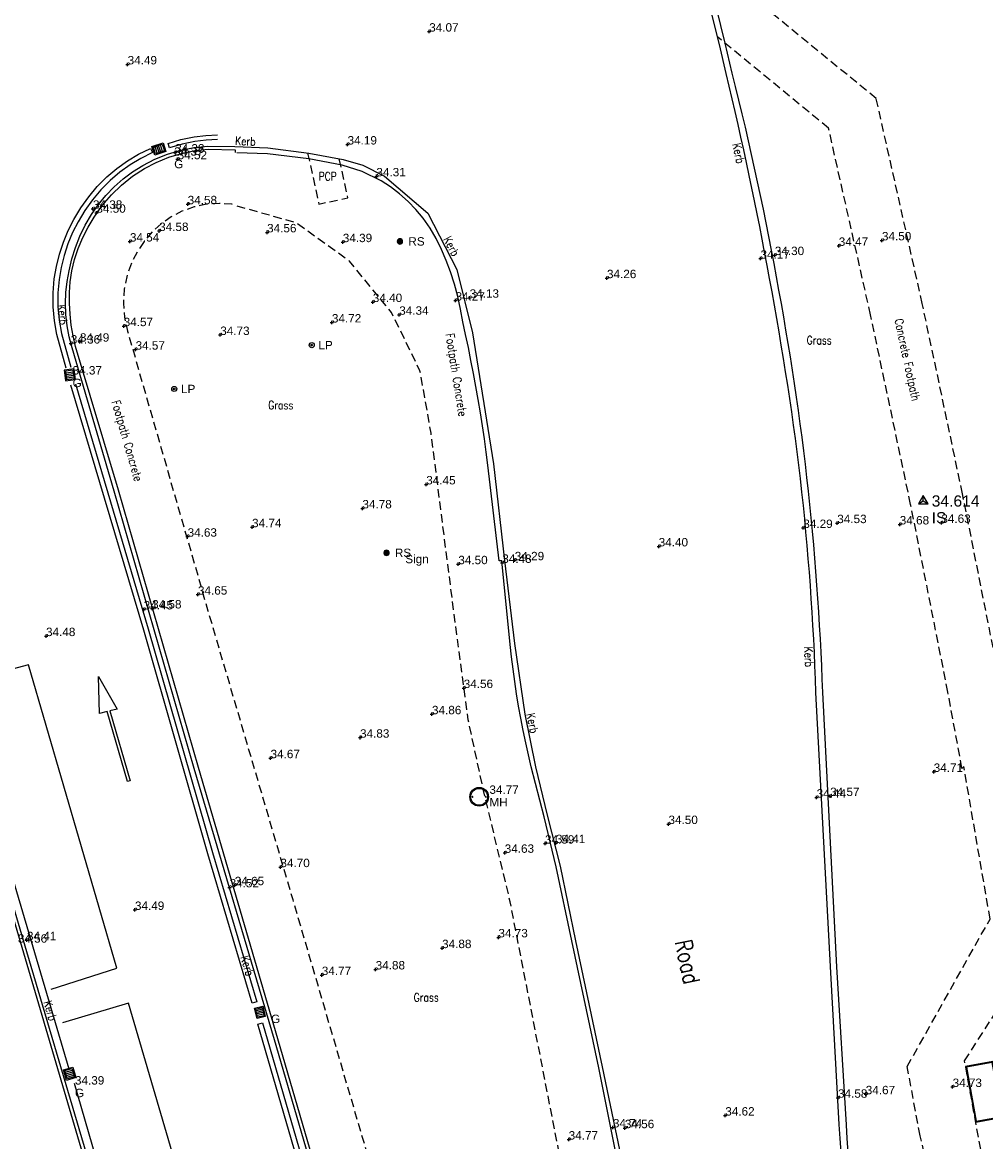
# Model space of a CAD drawing. Extents: x 708194 to 708420, y 776576 to 776889.
# Tile 19 of 31: x 708354 to 708388, y 776661 to 776701. Entities that reach past the tile are written whole.
import ezdxf
from ezdxf.enums import TextEntityAlignment as Align

# ---------------------------------------------------------------- set-up
doc = ezdxf.new("R2010")
doc.units = 0
doc.header["$LTSCALE"] = 0.15
doc.header["$MEASUREMENT"] = 0
doc.linetypes.add('Dashed', pattern=[3, 2, -1])
doc.layers.get('0').update_dxf_attribs({"linetype": 'CONTINUOUS'})
for name, color, linetype in [('Concrete', 7, 'Dashed'), ('Ground Levels', 3, 'CONTINUOUS'), ('Gulley', 4, 'CONTINUOUS'), ('Kerb', 30, 'CONTINUOUS'), ('Lamp Post', 1, 'CONTINUOUS'), ('Levels', 7, 'CONTINUOUS'), ('Manholes', 7, 'CONTINUOUS'), ('Road Markings', 9, 'CONTINUOUS'), ('Sign', 8, 'CONTINUOUS'), ('Survey Stations', 1, 'CONTINUOUS'), ('Text', 2, 'CONTINUOUS'), ('Top of Kerb Line', 2, 'CONTINUOUS'), ('Utilities', 1, 'CONTINUOUS'), ('Verge', 1, 'Dashed')]:
    doc.layers.add(name, color=color, linetype=linetype)
doc.styles.add('Default', font='arial.ttf')
doc.styles.get("Standard").update_dxf_attribs({"font": 'ROMANS.SHX', "width": 0.8, "height": 0.3})
doc.styles.add('Station Text', font='arial.ttf')

# ---------------------------------------------------------------- blocks, each defined once
blk = doc.blocks.new('PT_STATION')
at = {"color": 0, "linetype": 'Continuous', "flags": 128}
for points in [[(0, 0.5), (-0.433, -0.25)], [(-0.433, -0.25), (0, 0), (0, 0.5)], [(0.433, -0.25), (0, 0.5)], [(0, 0), (0.433, -0.25)], [(-0.433, -0.25), (0.433, -0.25)]]:
    blk.add_lwpolyline(points, dxfattribs=at)
blk = doc.blocks.new('GULLY1')
at = {"color": 4, "linetype": 'Continuous', "flags": 128}
for points in [[(0.467377, 0.422146), (0, 0.422146)], [(0, 0.422146), (0, 0)], [(0, 0), (0.467377, 0)], [(0.420528, 0.375297), (0.046848, 0.375297)], [(0.046848, 0.375297), (0.046848, 0.046848)], [(0.046848, 0.046848), (0.420528, 0.046848)], [(0.124528, 0.046848), (0.124528, 0.375297)], [(0.198528, 0.046848), (0.198528, 0.375297)], [(0.272528, 0.046848), (0.272528, 0.375297)], [(0.346528, 0.046848), (0.346528, 0.375297)], [(0.420528, 0.046848), (0.420528, 0.375297)], [(0.467377, 0), (0.467377, 0.422146)]]:
    blk.add_lwpolyline(points, dxfattribs=at)
blk = doc.blocks.new('PT_PLUS')
at = {"color": 0, "linetype": 'Continuous', "flags": 128}
for points in [[(-0.5, 0), (0.5, 0)], [(0, -0.5), (0, 0.5)]]:
    blk.add_lwpolyline(points, dxfattribs=at)
blk = doc.blocks.new('LP')
at = {"color": 7, "linetype": 'Continuous'}
for radius in [0.091, 0.031]:
    blk.add_circle((0, 0), radius, dxfattribs=at)
blk = doc.blocks.new('UTC')
at = {"color": 1, "linetype": 'Continuous', "flags": 128}
for points in [[(0, 0.626333), (1.283256, 0.625628)], [(0, 0), (0, 0.626333)], [(0.016, 0.016), (0.016, 0.610325)], [(0.016, 0.610325), (1.267256, 0.609637)], [(1.267256, 0.609637), (1.267256, 0.016)], [(1.283256, 0.625628), (1.283256, 0)], [(1.283256, 0), (0, 0)], [(1.267256, 0.016), (0.016, 0.016)]]:
    blk.add_lwpolyline(points, dxfattribs=at)
blk = doc.blocks.new('MHR1')
at = {"color": 7, "linetype": 'Continuous', "flags": 128}
for points in [[(0.081175, 0.003996), (0.068502, 0.003996)], [(0.068502, -0.003996), (0.068502, 0.003996)], [(0.103779, 0.003996), (0.116452, 0.003996)], [(0.116452, 0.003996), (0.116452, -0.003996)], [(0.562184, 0.003996), (0.549511, 0.003996)], [(0.549511, -0.003996), (0.549511, 0.003996)], [(0.584787, 0.003996), (0.59746, 0.003996)], [(0.59746, 0.003996), (0.59746, -0.003996)], [(0.081175, -0.003996), (0.068502, -0.003996)], [(0.103779, -0.003996), (0.116452, -0.003996)], [(0.562184, -0.003996), (0.549511, -0.003996)], [(0.584787, -0.003996), (0.59746, -0.003996)]]:
    blk.add_lwpolyline(points, dxfattribs=at)
at = {"color": 7, "linetype": 'Continuous'}
for radius in [0.332981, 0.299683]:
    blk.add_circle((0.332981, 0), radius, dxfattribs=at)
for centre, start, end in [((0.092477, 0), 19.471221, 160.528779), ((0.573486, 0), 19.471221, 160.528779), ((0.092477, 0), -160.528779, -19.471221), ((0.573486, 0), -160.528779, -19.471221)]:
    blk.add_arc(centre, 0.011987, start, end, dxfattribs=at)
blk = doc.blocks.new('MHR')
at = {"color": 6, "linetype": 'Continuous'}
blk.add_blockref('MHR1', (-0.332981, 0), dxfattribs=at)
blk = doc.blocks.new('RS')
at = {"color": 8, "linetype": 'Continuous', "flags": 128}
for points in [[(-0.083713, 0.044426), (-0.083713, -0.044426)], [(-0.073184, -0.060215), (-0.073184, 0.060215)], [(-0.062653, 0.071107), (-0.062654, -0.071107)], [(-0.052123, -0.07915), (-0.052123, 0.07915)], [(-0.041594, 0.085156), (-0.041594, -0.085156)], [(-0.031064, -0.089536), (-0.031064, 0.089536)], [(-0.020533, 0.09252), (-0.020533, -0.09252)], [(-0.010004, -0.09477), (-0.010004, 0.09477)], [(0.000526, 0.09477), (0.000526, -0.09477)], [(0.011056, -0.09477), (0.011056, 0.09477)], [(0.021587, 0.09228), (0.021587, -0.09228)], [(0.032116, -0.089164), (0.032116, 0.089164)], [(0.042646, 0.084634), (0.042646, -0.084634)], [(0.053177, -0.078447), (0.053177, 0.078447)], [(0.063706, 0.070165), (0.063706, -0.070165)], [(0.074236, -0.058912), (0.074236, 0.058912)], [(0.084767, 0.04212), (0.084767, -0.042382)]]:
    blk.add_lwpolyline(points, dxfattribs=at)
at = {"color": 8, "linetype": 'Continuous'}
blk.add_arc((0, 0), 0.094771, 90.318307, 449.681693, dxfattribs=at)

msp = doc.modelspace()

# ---------------------------------------------------------------- linework, layer by layer
at = {"layer": 'Concrete'}
for points in [[(708400.176, 776642.439), (708392.037, 776640.119), (708390.919, 776645.745), (708388.955, 776654.753), (708387.255, 776664.123), (708390.181, 776668.687), (708388.359, 776678.443), (708387.18, 776684.383), (708385.743, 776691.178), (708384.097, 776698.502), (708377.653, 776703.789)], [(708390.694, 776636.286), (708388.519, 776648.336), (708387.469, 776653.805), (708385.666, 776661.442), (708385.204, 776663.922), (708388.166, 776669.188), (708387.226, 776674.635), (708387.16, 776674.569), (708386.658, 776677.296), (708385.327, 776684.003), (708383.895, 776690.775), (708382.394, 776697.452), (708378.435, 776700.7)]]:
    msp.add_lwpolyline(points, dxfattribs=at)
at = {"layer": 'Concrete', "flags": 128}
msp.add_lwpolyline([(708361.079, 776694.727), (708361.094, 776694.73), (708360.637, 776694.758), (708360.18, 776694.725), (708359.732, 776694.631), (708359.3, 776694.477), (708358.914, 776694.278), (708358.558, 776694.031), (708358.237, 776693.74), (708357.953, 776693.412), (708357.712, 776693.052), (708357.514, 776692.667), (708357.342, 776692.192), (708357.239, 776691.697), (708357.206, 776691.193), (708357.244, 776690.689), (708357.352, 776690.196), (708360.228, 776680.195), (708363.253, 776669.886), (708366.194, 776659.834), (708369.179, 776649.615), (708370.725, 776644.271), (708370.813, 776643.925), (708370.963, 776643.602), (708371.17, 776643.312), (708371.432, 776643.065), (708371.734, 776642.872), (708372.065, 776642.732), (708372.44, 776642.656), (708372.822, 776642.648), (708373.203, 776642.668), (708373.626, 776642.696), (708374.046, 776642.758), (708374.451, 776642.888), (708374.794, 776643.077), (708375.106, 776643.315), (708375.385, 776643.589), (708375.607, 776643.848), (708375.801, 776644.13), (708375.945, 776644.441), (708376.029, 776644.78), (708376.055, 776645.128), (708376.021, 776645.476), (708375.208, 776649.732), (708374.379, 776653.665), (708373.393, 776657.642), (708371.023, 776669.806), (708370.041, 776673.905), (708369.521, 776676.309), (708369.063, 776679.752), (708368.198, 776686.536), (708368.199, 776686.545), (708367.801, 776688.777), (708366.783, 776690.861), (708365.284, 776692.691), (708363.357, 776694.073), (708361.21, 776694.673)], dxfattribs=at)
at = {"layer": 'Kerb', "flags": 128}
for points in [[(708382.841, 776660.853), (708382.805, 776661.348), (708382.772, 776661.843), (708382.466, 776667.493), (708381.943, 776677.279), (708381.927, 776677.757), (708381.908, 776678.236), (708381.887, 776678.714), (708381.863, 776679.192), (708381.837, 776679.67), (708381.809, 776680.148), (708381.778, 776680.626), (708381.745, 776681.104), (708381.709, 776681.581), (708381.671, 776682.058), (708381.63, 776682.535), (708381.587, 776683.012), (708381.542, 776683.489), (708381.494, 776683.965), (708381.443, 776684.444), (708381.389, 776684.923), (708381.332, 776685.402), (708381.272, 776685.881), (708381.21, 776686.359), (708381.145, 776686.836), (708381.077, 776687.314), (708381.007, 776687.791), (708380.935, 776688.267), (708380.861, 776688.744), (708380.784, 776689.22), (708380.706, 776689.695), (708380.626, 776690.171), (708380.544, 776690.646), (708380.46, 776691.121), (708380.375, 776691.595), (708380.289, 776692.069), (708380.201, 776692.543), (708380.112, 776693.017), (708380.025, 776693.475), (708379.935, 776693.933), (708379.845, 776694.39), (708379.752, 776694.847), (708379.658, 776695.304), (708379.563, 776695.761), (708379.465, 776696.217), (708379.366, 776696.672), (708379.266, 776697.128), (708379.163, 776697.583), (708379.059, 776698.037), (708378.954, 776698.492), (708378.847, 776698.946), (708378.738, 776699.399), (708378.502, 776700.435), (708377.067, 776706.102)], [(708364.923, 776656.92), (708362.601, 776664.865), (708359.74, 776674.568), (708356.883, 776684.479), (708355.374, 776689.597), (708355.27, 776689.989), (708355.196, 776690.388), (708355.152, 776690.791), (708355.139, 776691.183), (708355.155, 776691.575), (708355.198, 776691.965), (708355.265, 776692.352), (708355.365, 776692.774), (708355.494, 776693.188), (708355.653, 776693.592), (708355.842, 776693.982), (708356.062, 776694.356), (708356.308, 776694.707), (708356.579, 776695.038), (708356.875, 776695.347), (708357.195, 776695.632), (708357.536, 776695.89), (708357.899, 776696.118), (708358.333, 776696.34), (708358.786, 776696.52), (708359.254, 776696.657), (708359.732, 776696.751), (708360.217, 776696.799), (708361.192, 776696.788)], [(708361.192, 776696.788), (708362.361, 776696.741), (708363.828, 776696.552), (708365.059, 776696.331), (708365.764, 776696.128), (708366.533, 776695.735), (708368.076, 776694.41), (708369.122, 776692.398), (708369.679, 776690.128), (708370.428, 776685.447), (708370.819, 776682.001), (708371.172, 776679.03), (708371.542, 776676.502), (708371.928, 776674.624), (708372.338, 776672.893), (708372.802, 776671.072), (708373.361, 776668.409), (708374.306, 776663.911), (708375.612, 776657.632)]]:
    msp.add_lwpolyline(points, dxfattribs=at)
at = {"layer": 'Kerb'}
msp.add_lwpolyline([(708356.629, 776658.31), (708353.756, 776668.015), (708350.937, 776677.585)], dxfattribs=at)
at = {"layer": 'Road Markings'}
for points in [[(708360.574, 776697.043), (708360.163, 776697.019), (708359.761, 776696.966), (708359.305, 776696.872), (708358.851, 776696.739), (708358.803, 776696.903), (708359.263, 776697.038), (708359.733, 776697.135), (708360.147, 776697.189), (708360.564, 776697.214)], [(708355.159, 776688.866), (708354.827, 776690.073), (708354.74, 776690.566), (708354.696, 776691.064), (708354.695, 776691.564), (708354.737, 776692.063), (708354.812, 776692.507), (708354.922, 776692.944), (708355.065, 776693.371), (708355.239, 776693.786), (708355.442, 776694.188), (708355.689, 776694.6), (708355.967, 776694.993), (708356.275, 776695.361), (708356.614, 776695.702), (708356.971, 776696.004), (708357.351, 776696.277), (708357.752, 776696.517), (708358.171, 776696.724), (708358.247, 776696.571), (708357.834, 776696.367), (708357.445, 776696.134), (708357.076, 776695.87), (708356.73, 776695.576), (708356.401, 776695.246), (708356.102, 776694.888), (708355.832, 776694.507), (708355.592, 776694.105), (708355.394, 776693.715), (708355.225, 776693.311), (708355.086, 776692.896), (708354.979, 776692.472), (708354.907, 776692.042), (708354.866, 776691.557), (708354.867, 776691.072), (708354.91, 776690.588), (708354.994, 776690.111), (708355.324, 776688.911)], [(708355.495, 776688.309), (708358.097, 776679.551), (708360.391, 776671.561), (708361.973, 776666.226), (708361.809, 776666.177), (708360.227, 776671.513), (708357.933, 776679.503), (708355.331, 776688.26)], [(708356.622, 776676.6), (708356.359, 776676.533), (708356.315, 776677.854), (708356.983, 776676.691), (708356.719, 776676.626), (708357.449, 776674.125), (708357.353, 776674.097), (708356.622, 776676.6)]]:
    msp.add_lwpolyline(points, dxfattribs=at)
at = {"layer": 'Road Markings', "flags": 128}
for points in [[(708355.271, 776663.822), (708351.953, 776675.044), (708348.887, 776685.265)], [(708354.632, 776666.676), (708356.975, 776667.436), (708353.82, 776678.275), (708351.441, 776677.641)], [(708358.255, 776654.533), (708360.597, 776655.246), (708357.394, 776666.183), (708355.029, 776665.481)], [(708361.469, 776642.867), (708358.358, 776653.321), (708355.456, 776663.31)]]:
    msp.add_lwpolyline(points, dxfattribs=at)
at = {"layer": 'Road Markings'}
msp.add_lwpolyline([(708362.173, 776665.478), (708365.78, 776653.083), (708368.333, 776644.066), (708368.169, 776644.019), (708365.616, 776653.036), (708362.009, 776665.43)], close=True, dxfattribs=at)
at = {"layer": 'Top of Kerb Line', "flags": 128}
for points in [[(708383.095, 776660.857), (708383.065, 776661.344), (708383.038, 776661.832), (708382.695, 776667.485), (708382.187, 776677.277), (708382.17, 776677.758), (708382.15, 776678.239), (708382.128, 776678.72), (708382.103, 776679.201), (708382.076, 776679.681), (708382.047, 776680.162), (708382.015, 776680.642), (708381.981, 776681.122), (708381.945, 776681.602), (708381.906, 776682.082), (708381.865, 776682.561), (708381.822, 776683.041), (708381.776, 776683.52), (708381.728, 776683.999), (708381.677, 776684.48), (708381.624, 776684.961), (708381.567, 776685.441), (708381.509, 776685.922), (708381.447, 776686.402), (708381.384, 776686.881), (708381.318, 776687.36), (708381.249, 776687.839), (708381.179, 776688.318), (708381.106, 776688.796), (708381.031, 776689.274), (708380.953, 776689.752), (708380.874, 776690.229), (708380.793, 776690.706), (708380.71, 776691.182), (708380.624, 776691.658), (708380.537, 776692.134), (708380.449, 776692.61), (708380.358, 776693.085), (708380.263, 776693.575), (708380.165, 776694.064), (708380.065, 776694.553), (708379.964, 776695.042), (708379.86, 776695.53), (708379.754, 776696.017), (708379.645, 776696.505), (708379.535, 776696.991), (708379.422, 776697.477), (708379.308, 776697.963), (708379.191, 776698.448), (708379.072, 776698.933), (708378.951, 776699.417), (708378.707, 776700.484), (708377.306, 776706.175)], [(708365.038, 776656.973), (708362.721, 776664.901), (708359.884, 776674.598), (708357.028, 776684.51), (708355.494, 776689.646), (708355.409, 776690.027), (708355.346, 776690.413), (708355.305, 776690.802), (708355.284, 776691.188), (708355.284, 776691.575), (708355.309, 776691.961), (708355.365, 776692.344), (708355.461, 776692.752), (708355.592, 776693.15), (708355.753, 776693.537), (708355.943, 776693.91), (708356.16, 776694.268), (708356.453, 776694.678), (708356.78, 776695.06), (708357.141, 776695.412), (708357.534, 776695.727), (708357.956, 776696.002), (708358.382, 776696.224), (708358.826, 776696.406), (708359.285, 776696.546), (708359.755, 776696.643), (708360.232, 776696.697), (708361.197, 776696.674), (708361.198, 776696.579)], [(708375.445, 776657.6), (708374.188, 776663.871), (708373.223, 776668.406), (708372.669, 776671.051), (708372.231, 776672.833), (708371.775, 776674.62), (708371.673, 776675.053), (708371.576, 776675.487), (708371.486, 776675.923), (708371.401, 776676.36), (708371.323, 776676.797), (708371.25, 776677.235), (708371.184, 776677.674), (708371.124, 776678.113), (708371.069, 776678.554), (708371.021, 776678.995), (708370.723, 776681.982), (708370.631, 776681.99), (708370.23, 776685.402), (708370.169, 776685.872), (708370.103, 776686.342), (708370.033, 776686.811), (708369.959, 776687.28), (708369.881, 776687.748), (708369.799, 776688.215), (708369.713, 776688.682), (708369.622, 776689.147), (708369.528, 776689.612), (708369.429, 776690.076), (708369.336, 776690.528), (708369.247, 776690.98), (708369.15, 776691.431), (708369.035, 776691.878), (708368.891, 776692.317), (708368.736, 776692.719), (708368.569, 776693.116), (708368.38, 776693.505), (708368.165, 776693.879), (708367.917, 776694.232), (708367.657, 776694.541), (708367.375, 776694.831), (708367.072, 776695.1), (708366.752, 776695.346), (708366.414, 776695.568), (708365.736, 776695.9), (708365.023, 776696.129), (708363.825, 776696.355), (708362.355, 776696.531), (708361.256, 776696.56)], [(708350.804, 776677.568), (708353.638, 776667.982), (708356.488, 776658.292)]]:
    msp.add_lwpolyline(points, dxfattribs=at)
at = {"layer": 'Verge', "flags": 128}
msp.add_lwpolyline([(708363.788, 776696.557), (708364.19, 776694.736), (708365.227, 776694.958), (708364.918, 776696.356)], dxfattribs=at)

# ---------------------------------------------------------------- block references
at = {"layer": 'Ground Levels', "xscale": 0.12, "yscale": 0.12, "zscale": 0.12}
for p in [(708358.484, 776693.772), (708362.34, 776693.724), (708366.116, 776691.234), (708364.655, 776690.503), (708360.666, 776690.057), (708357.641, 776689.533), (708368.024, 776684.717), (708365.744, 776683.86), (708359.5, 776682.85), (708361.803, 776683.188), (708369.362, 776677.441), (708368.229, 776676.505), (708365.659, 776675.668), (708362.463, 776674.935), (708370.603, 776668.533), (708368.59, 776668.148), (708366.217, 776667.386), (708364.293, 776667.187)]:
    msp.add_blockref('PT_PLUS', p, dxfattribs=at)
at = {"layer": 'Gulley'}
for p, xscale, yscale, rotation in [((708358.721, 776696.614), -0.891167, 0.764115, 17.873243), ((708355.092, 776688.794), 0.812371, 0.8559549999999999, 277.793732), ((708362.182, 776666.071), -0.8075379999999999, 0.711859, 103.6663), ((708355.176, 776663.423), -0.842468, 0.814127, 286.220194)]:
    msp.add_blockref('GULLY1', p, dxfattribs=dict(at, xscale=xscale, yscale=yscale, rotation=rotation))
at = {"layer": 'Lamp Post'}
for p in [(708363.933, 776689.694), (708359.024, 776688.128)]:
    msp.add_blockref('LP', p, dxfattribs=at)
at = {"layer": 'Levels', "xscale": 0.12, "yscale": 0.12, "zscale": 0.12}
for p in [(708368.13, 776700.897), (708357.358, 776699.725), (708365.214, 776696.863), (708359.055, 776696.576), (708359.145, 776696.337), (708366.244, 776695.725), (708356.119, 776694.567), (708356.242, 776694.425), (708359.503, 776694.728), (708357.44, 776693.395), (708365.044, 776693.374), (708382.76, 776693.242), (708384.301, 776693.437), (708380.474, 776692.912), (708379.963, 776692.784), (708374.48, 776692.087), (708369.072, 776691.285), (708369.574, 776691.388), (708367.059, 776690.78), (708357.217, 776690.372), (708355.328, 776689.75), (708355.654, 776689.817), (708382.705, 776683.334), (708384.938, 776683.287), (708386.423, 776683.344), (708381.493, 776683.16), (708376.327, 776682.502), (708371.187, 776682.007), (708369.169, 776681.866), (708370.74, 776681.914), (708359.869, 776680.779), (708357.932, 776680.25), (708358.234, 776680.285), (708354.443, 776679.297), (708386.15, 776674.446), (708381.969, 776673.525), (708382.451, 776673.582), (708376.676, 776672.582), (708372.267, 776671.882), (708372.657, 776671.901), (708370.827, 776671.554), (708362.815, 776671.042), (708361, 776670.319), (708361.185, 776670.396), (708357.619, 776669.514), (708353.762, 776668.431), (708383.723, 776662.926), (708386.825, 776663.186), (708382.732, 776662.802), (708378.705, 776662.165), (708374.692, 776661.742), (708375.12, 776661.714), (708373.112, 776661.308)]:
    msp.add_blockref('PT_PLUS', p, dxfattribs=at)
at = {"layer": 'Manholes'}
msp.add_blockref('MHR', (708369.915, 776673.555), dxfattribs=at)
at = {"layer": 'Sign'}
for p in [(708367.085, 776693.4), (708366.605, 776682.271)]:
    msp.add_blockref('RS', p, dxfattribs=at)
at = {"layer": 'Survey Stations', "xscale": 0.4, "yscale": 0.4, "zscale": 0.4}
msp.add_blockref('PT_STATION', (708385.778, 776684.125), dxfattribs=at)
at = {"layer": 'Utilities', "xscale": -1.572033, "yscale": 1.573905, "rotation": 100.3152288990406}
msp.add_blockref('UTC', (708388.26, 776664.092), dxfattribs=at)

# ---------------------------------------------------------------- texts
at = {"layer": 'Ground Levels', "style": 'Default'}
for s, p in [('34.58', (708358.484, 776693.772)), ('34.56', (708362.34, 776693.724)), ('34.40', (708366.116, 776691.234)), ('34.72', (708364.655, 776690.503)), ('34.73', (708360.666, 776690.057)), ('34.57', (708357.641, 776689.533)), ('34.45', (708368.024, 776684.717)), ('34.78', (708365.744, 776683.86)), ('34.74', (708361.803, 776683.188)), ('34.63', (708359.5, 776682.85)), ('34.56', (708369.362, 776677.441)), ('34.86', (708368.229, 776676.505)), ('34.83', (708365.659, 776675.668)), ('34.67', (708362.463, 776674.935)), ('34.73', (708370.603, 776668.533)), ('34.88', (708368.59, 776668.148)), ('34.88', (708366.217, 776667.386)), ('34.77', (708364.293, 776667.187))]:
    msp.add_text(s, height=0.3, dxfattribs=at).set_placement(p)
at = {"layer": 'Gulley', "style": 'Default'}
for s, p in [('34.37', (708359.021, 776696.614)), ('G', (708359.021, 776696.164)), ('34.37', (708355.392, 776688.794)), ('G', (708355.392, 776688.344)), ('G', (708362.482, 776665.621)), ('34.39', (708355.476, 776663.423)), ('G', (708355.476, 776662.973))]:
    msp.add_text(s, height=0.3, dxfattribs=at).set_placement(p, align=Align.MIDDLE_LEFT)
at = {"layer": 'Lamp Post', "style": 'Default'}
for p in [(708364.173, 776689.694), (708359.264, 776688.128)]:
    msp.add_text('LP', height=0.3, dxfattribs=at).set_placement(p, align=Align.MIDDLE_LEFT)
at = {"layer": 'Levels', "style": 'Default'}
for s, p in [('34.07', (708368.13, 776700.897)), ('34.49', (708357.358, 776699.725)), ('34.38', (708359.055, 776696.576)), ('34.19', (708365.214, 776696.863)), ('34.52', (708359.145, 776696.337)), ('34.31', (708366.244, 776695.725)), ('34.38', (708356.119, 776694.567)), ('34.58', (708359.503, 776694.728)), ('34.50', (708356.242, 776694.425)), ('34.54', (708357.44, 776693.395)), ('34.39', (708365.044, 776693.374)), ('34.50', (708384.301, 776693.437)), ('34.47', (708382.76, 776693.242)), ('34.17', (708379.963, 776692.784)), ('34.30', (708380.474, 776692.912)), ('34.26', (708374.48, 776692.087)), ('34.13', (708369.574, 776691.388)), ('34.27', (708369.072, 776691.285)), ('34.34', (708367.059, 776690.78)), ('34.57', (708357.217, 776690.372)), ('34.49', (708355.654, 776689.817)), ('34.36', (708355.328, 776689.75)), ('34.29', (708381.493, 776683.16)), ('34.53', (708382.705, 776683.334)), ('34.68', (708384.938, 776683.287)), ('34.63', (708386.423, 776683.344)), ('34.40', (708376.327, 776682.502)), ('34.50', (708369.169, 776681.866)), ('34.48', (708370.74, 776681.914)), ('34.29', (708371.187, 776682.007)), ('34.65', (708359.869, 776680.779)), ('34.45', (708357.932, 776680.25)), ('34.58', (708358.234, 776680.285)), ('34.48', (708354.443, 776679.297)), ('34.71', (708386.15, 776674.446)), ('34.44', (708381.969, 776673.525)), ('34.57', (708382.451, 776673.582)), ('34.50', (708376.676, 776672.582)), ('34.59', (708372.267, 776671.882)), ('34.41', (708372.657, 776671.901)), ('34.63', (708370.827, 776671.554)), ('34.70', (708362.815, 776671.042)), ('34.52', (708361, 776670.319)), ('34.65', (708361.185, 776670.396)), ('34.49', (708357.619, 776669.514)), ('34.56', (708353.436, 776668.343)), ('34.41', (708353.762, 776668.431)), ('34.73', (708386.825, 776663.186)), ('34.58', (708382.732, 776662.802)), ('34.67', (708383.723, 776662.926)), ('34.62', (708378.705, 776662.165)), ('34.74', (708374.692, 776661.742)), ('34.56', (708375.12, 776661.714)), ('34.77', (708373.112, 776661.308))]:
    msp.add_text(s, height=0.3, dxfattribs=at).set_placement(p)
at = {"layer": 'Manholes', "style": 'Default'}
for s, p in [('34.77', (708370.28, 776673.81)), ('MH', (708370.28, 776673.36))]:
    msp.add_text(s, height=0.3, dxfattribs=at).set_placement(p, align=Align.MIDDLE_LEFT)
at = {"layer": 'Sign', "style": 'Default'}
for s, p in [('RS', (708367.385, 776693.4)), ('RS', (708366.905, 776682.271)), ('Sign', (708367.275, 776682.051))]:
    msp.add_text(s, height=0.3, dxfattribs=at).set_placement(p, align=Align.MIDDLE_LEFT)
at = {"layer": 'Survey Stations', "style": 'Station Text'}
for s, p in [('34.614', (708386.078, 776684.125)), ('IS', (708386.078, 776683.525))]:
    msp.add_text(s, height=0.4, dxfattribs=at).set_placement(p, align=Align.MIDDLE_LEFT)
at = {"layer": 'Text', "width": 0.8}
for s, height, rotation, p in [('Kerb', 0.3, 357.6976, (708361.194, 776696.848)), ('Kerb', 0.3, 282.2221, (708378.959, 776696.874)), ('Kerb', 0.3, 297.4691, (708368.626, 776693.483)), ('Kerb', 0.3, 276.262, (708354.85, 776691.131)), ('Concrete Footpath ', 0.3, 282.052, (708384.752, 776690.606)), ('Footpath Concrete ', 0.3, 279.0908, (708368.718, 776690.086)), ('Footpath Concrete ', 0.3, 286.0437, (708356.785, 776687.677)), ('Kerb', 0.3, 272.7876, (708381.523, 776678.913)), ('Kerb', 0.3, 281.5932, (708371.6, 776676.517)), ('Road ', 0.6, 281.855, (708376.902, 776668.382)), ('Kerb', 0.3, 286.2915, (708361.39, 776667.825)), ('Kerb', 0.3, 286.4905, (708354.35, 776666.22))]:
    msp.add_text(s, height=height, rotation=rotation, dxfattribs=at).set_placement(p)
for s, p in [('PCP ', (708364.181, 776695.577)), ('Grass', (708381.612, 776689.721)), ('Grass', (708362.379, 776687.402)), ('Grass', (708367.576, 776666.237))]:
    msp.add_text(s, height=0.3, dxfattribs=at).set_placement(p)

doc.saveas('drawing.dxf')
